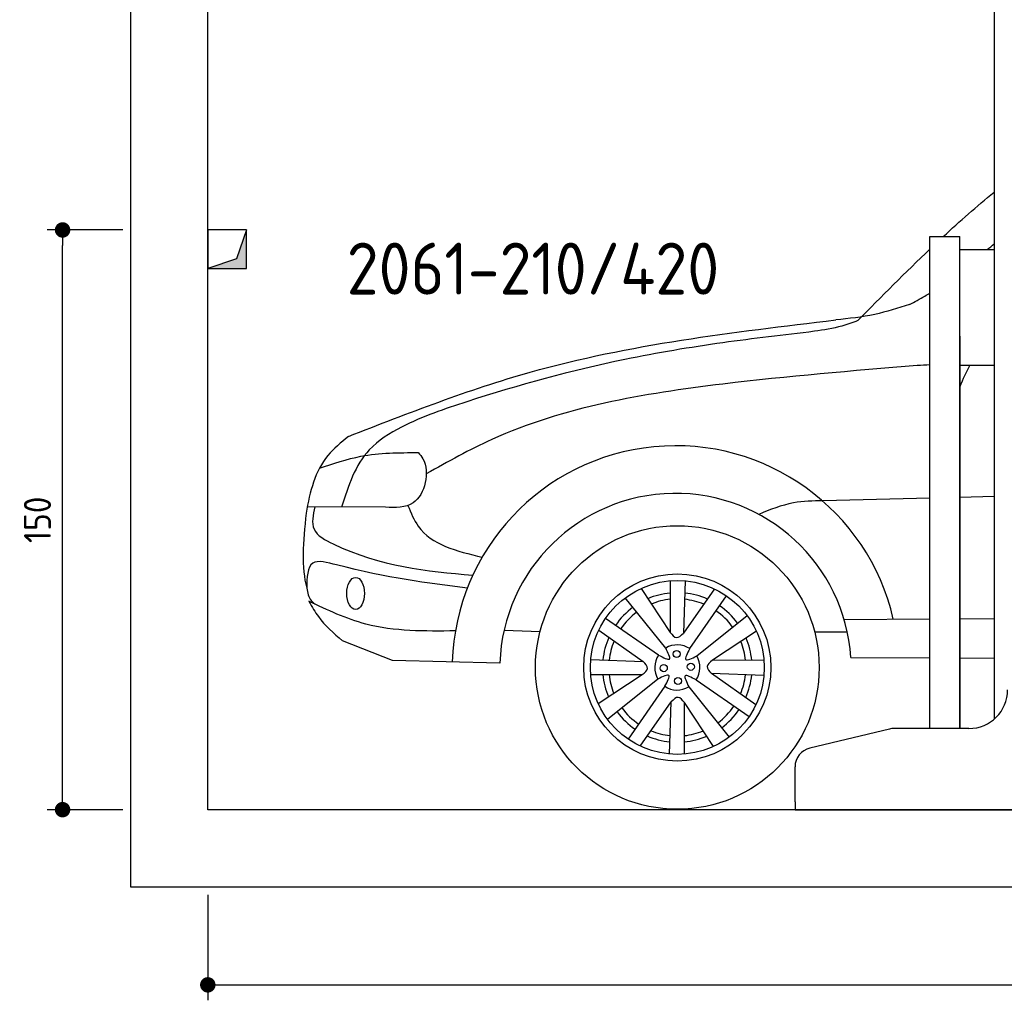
# Model space of a CAD drawing. Header units: millimetres. Extents: x -287 to 6264, y -793 to 4398.
# Tile 1 of 3: x -287 to 2260, y -793 to 1744. Entities that reach past the tile are written whole.
import ezdxf

# ---------------------------------------------------------------- set-up
doc = ezdxf.new("R2010")
doc.units = ezdxf.units.MM
for name, color, linetype in [('4', 3, 'Continuous'), ('5', 3, 'Continuous'), ('breakthrough', 1, 'Continuous'), ('car', 10, 'Continuous')]:
    doc.layers.add(name, color=color, linetype=linetype)
doc.styles.get("Standard").update_dxf_attribs({"font": 'ISOCP.SHX'})
doc.dimstyles.new('GEN-ISO$0', dxfattribs={"dimscale": 20, "dimtxt": 3.5, "dimasz": 2, "dimexe": 2, "dimexo": 1, "dimgap": 1.5, "dimtad": 1, "dimdec": 1, "dimlfac": 0.1, "dimdsep": 46, "dimtxsty": 'Standard', "dimblk": 'PUNKT', "dimcen": 2, "dimclrd": 256, "dimclre": 256, "dimclrt": 2, "dimadec": 0, "dimazin": 0, "dimtp": 0.1, "dimtm": 0.1, "dimtfac": 0.71, "dimtdec": 1, "dimtmove": 2, "dimatfit": 3, "dimldrblk": 'PUNKT', "dimfxl": 0, "dimtolj": 1, "dimarcsym": 0})

# ---------------------------------------------------------------- blocks, each defined once
blk = doc.blocks.new('PUNKT')
at = {"layer": '4', "color": 0, "linetype": 'ByBlock'}
blk.add_line((-0.5, 0), (-1, 0), dxfattribs=at)
at = {"layer": '4', "color": 0, "linetype": 'ByBlock', "const_width": 0.5}
blk.add_lwpolyline([(-0.25, 0, 1), (0.25, 0, 1)], format="xyb", close=True, dxfattribs=at)
blk = doc.blocks.new('*D11')
at = {"layer": '5', "lineweight": -2}
for p, q in [((200, -520), (200, -793.3)), ((5400, -520), (5400, -793.3)), ((240, -753.3), (5360, -753.3))]:
    blk.add_line(p, q, dxfattribs=at)
at = {"layer": 'DEFPOINTS', "color": 0}
for p in [(200, -500), (5400, -500), (5400, -753.3)]:
    blk.add_point(p, dxfattribs=at)
at = {"layer": '5', "lineweight": -2, "xscale": 40, "yscale": 40, "zscale": 40, "rotation": 180}
blk.add_blockref('PUNKT', (200, -753.3), dxfattribs=at)
at = {"layer": '5', "lineweight": -2, "xscale": 40, "yscale": 40, "zscale": 40}
blk.add_blockref('PUNKT', (5400, -753.3), dxfattribs=at)
at = {"layer": '5', "color": 2, "insert": (2800, -688.3), "char_height": 70, "attachment_point": 5}
blk.add_mtext('\\A1;520', dxfattribs=at)
blk = doc.blocks.new('*D3')
at = {"layer": '5', "lineweight": -2}
for p, q in [((-20, 1200), (-215.7, 1200)), ((-175.7, -260), (-175.7, 1160)), ((-20, -300), (-215.7, -300))]:
    blk.add_line(p, q, dxfattribs=at)
at = {"layer": 'DEFPOINTS', "color": 0}
for p in [(-175.7, 1200), (0, 1200), (0, -300)]:
    blk.add_point(p, dxfattribs=at)
at = {"layer": '5', "lineweight": -2, "xscale": 40, "yscale": 40, "zscale": 40}
for p, rotation in [((-175.7, 1200), 90), ((-175.7, -300), 270)]:
    blk.add_blockref('PUNKT', p, dxfattribs=dict(at, rotation=rotation))
at = {"layer": '5', "color": 2, "insert": (-240.7, 450), "char_height": 70, "attachment_point": 5, "rotation": 90}
blk.add_mtext('\\A1;150', dxfattribs=at)

msp = doc.modelspace()

# ---------------------------------------------------------------- linework, layer by layer
for p, q in [((2234.07, 1810), (2234.07, -65.99)), ((2068.07, -90), (2068.07, 1183)), ((2068.07, 1183), (2145.07, 1183)), ((2145.07, -90), (2145.07, 1183)), ((2145.07, 1149.04), (2234.07, 1149.04)), ((2145.07, 925), (2145.07, -90)), ((2145.07, 850), (2234.07, 850)), ((1963.32, -91.38), (1757.4, -140.8)), ((2169.07, -90), (1974.98, -90)), ((1719.07, -280), (1719.07, -189.42)), ((1719.07, -280), (1719.07, -300)), ((1719.07, -300), (1994.07, -300)), ((1994.07, -300), (3024.07, -300))]:
    msp.add_line(p, q)
msp.add_lwpolyline([(5600, -300), (5600, 4100), (0, 4100), (0, -500), (5600, -500), (5698.53, -500), (5718.66, -452.06), (5691.11, -384.27), (5726.08, -350.37), (5711.24, -300), (200, -300), (200, 3900), (5400, 3900), (5400, -300)])
for centre, radius, start, end in [((2169.07, 10), 100, 270, 0), ((1974.98, -140), 50, 90, 103.49573), ((1769.07, -189.42), 50, 103.49573, 180)]:
    msp.add_arc(centre, radius, start, end)
at = {"layer": 'breakthrough'}
for p, q in [((300, 1200), (274.52, 1125.48)), ((300, 1200), (274.52, 1125.48)), ((274.52, 1125.48), (200, 1100))]:
    msp.add_line(p, q, dxfattribs=at)
msp.add_lwpolyline([(200, 1100), (300, 1100), (300, 1200), (200, 1200)], close=True, dxfattribs=at)
msp.add_lwpolyline([(200, 1100), (300, 1100), (300, 1200), (200, 1200)], close=True, dxfattribs=at)
for points in [[(300, 1100), (300, 1200), (274.52, 1125.48)], [(300, 1100), (300, 1200), (274.52, 1125.48)], [(200, 1100), (300, 1100), (274.52, 1125.48)]]:
    msp.add_solid(points, dxfattribs=at)
at = {"layer": 'car'}
for p, q in [((2234.07, 510.18), (2145.07, 508.03)), ((2068.07, 506.17), (1791.82, 499.48)), ((659.53, 482.59), (457.32, 483.35)), ((1396.06, 292.14), (1396, 158.65)), ((1435.01, 291.96), (1430.35, 156.42)), ((1321.01, 272.53), (1396, 158.65)), ((1510.78, 271.27), (1430.35, 156.42)), ((1384.65, 118.12), (1280.03, 248.26)), ((1446.79, 116.63), (1541.37, 253.74)), ((1365.84, 100.19), (1228.73, 194.76)), ((1464.72, 97.83), (1594.86, 202.44)), ((1845.98, 192.46), (2068.07, 193.51)), ((2145.07, 193.87), (2234.07, 194.29)), ((966.61, 164.52), (1059.53, 160.69)), ((1211.2, 164.17), (1326.05, 83.75)), ((1619.14, 161.46), (1505.25, 86.47)), ((1769.68, 160.17), (1854.26, 160.08)), ((678.18, 85.68), (548.7, 136.94)), ((955.57, 79.35), (678.18, 85.68)), ((1190.51, 88.41), (1326.05, 83.75)), ((1638.74, 86.41), (1505.25, 86.47)), ((1863.6, 93.64), (2068.07, 92.82)), ((2145.07, 92.51), (2234.07, 92.15)), ((1617.88, -28.31), (1503.03, 52.12)), ((1638.57, 47.46), (1503.03, 52.12)), ((1190.33, 49.45), (1323.82, 49.4)), ((1209.94, -25.6), (1323.82, 49.4)), ((1364.35, 38.04), (1234.21, -66.57)), ((1463.24, 35.68), (1600.34, -58.9)), ((1382.28, 19.23), (1287.71, -117.87)), ((1444.43, 17.75), (1549.05, -112.39)), ((1318.3, -135.41), (1398.73, -20.55)), ((1394.06, -156.1), (1398.73, -20.55)), ((1433.02, -156.27), (1433.07, -22.78)), ((1508.07, -136.67), (1433.07, -22.78))]:
    msp.add_line(p, q, dxfattribs=at)
for centre, radius in [((1414.54, 67.93), 366.93), ((1414.54, 67.93), 242.09), ((1414.54, 67.93), 224.97), ((1412.84, 102.9), 9.14), ((1449.51, 69.63), 9.14), ((1379.57, 66.23), 9.14), ((1416.24, 32.96), 9.14)]:
    msp.add_circle(centre, radius, dxfattribs=at)
for centre, radius, start, end in [((1409.94, 63.73), 577.94, 12.93095, 178.17513), ((1409.94, 63.73), 454.64, 3.77134, 178.03147), ((1414.54, 67.93), 193.48, 95.48488, 113.1206), ((1414.54, 67.93), 193.48, 66.26492, 84.24812), ((1414.54, 67.93), 177.35, 95.98793, 112.17689), ((1414.54, 67.93), 177.35, 67.30559, 83.9034), ((1414.54, 67.93), 193.48, 126.38201, 145.72797), ((1414.54, 67.93), 177.35, 126.16239, 145.75767), ((1414.54, 67.93), 177.35, 36.16239, 55.75767), ((1414.54, 67.93), 193.48, 36.38201, 55.72797), ((1414.54, 67.93), 193.48, 156.26492, 174.24812), ((1414.54, 67.93), 177.35, 157.30559, 173.9034), ((1414.54, 67.93), 177.35, 5.98793, 22.17689), ((1414.54, 67.93), 193.48, 5.48488, 23.1206), ((1414.54, 67.93), 58.41, 56.48266, 120.78127), ((1414.54, 67.93), 58.41, 146.48266, 210.78127), ((1414.54, 67.93), 58.41, 326.48266, 30.78127), ((1414.54, 67.93), 193.48, 185.48488, 203.1206), ((1414.54, 67.93), 177.35, 185.98793, 202.17689), ((1414.54, 67.93), 177.35, 337.30559, 353.9034), ((1414.54, 67.93), 193.48, 336.26492, 354.24812), ((1414.54, 67.93), 58.41, 236.48266, 300.78127), ((1414.54, 67.93), 193.48, 216.38201, 235.72797), ((1414.54, 67.93), 177.35, 216.16239, 235.75767), ((1414.54, 67.93), 177.35, 306.16239, 325.75767), ((1414.54, 67.93), 193.48, 306.38201, 325.72797), ((1414.54, 67.93), 177.35, 247.30559, 263.9034), ((1414.54, 67.93), 177.35, 275.98793, 292.17689), ((1414.54, 67.93), 193.48, 246.26492, 264.24812), ((1414.54, 67.93), 193.48, 275.48488, 293.1206)]:
    msp.add_arc(centre, radius, start, end, dxfattribs=at)
msp.add_ellipse((582.39, 259.59), major_axis=(0, 41.43), ratio=0.5509677, dxfattribs=at)
for points in [[(2102.64, 1183), (2145.39, 1222.6), (2189.03, 1261), (2234.07, 1297.54)], [(1881.3, 965.36), (1942.99, 1027.85), (2004.68, 1090.34), (2068.07, 1150.56)], [(2216.2, 1149.04), (2222.17, 1154.16), (2228.12, 1159.3), (2234.07, 1164.45)], [(2068.07, 850.7), (2057.03, 850.15), (2045.99, 849.59), (2034.96, 849.04)], [(2170.95, 850), (2161.54, 831.65), (2152.84, 813.11), (2145.07, 794.32)], [(454.42, 467.3), (446.07, 392.34), (441.69, 327.29), (455.87, 272.88)]]:
    msp.add_open_spline(points, degree=3, dxfattribs=at)
for points, knots in [([(2015.13, 1007.03), (2028.43, 1014.23), (2046.3, 1023.91), (2063.67, 1034.34), (2068.07, 1037.06)], [0, 0, 0, 0, 45.3514522, 60.9014516, 60.9014516, 60.9014516, 60.9014516]), ([(563.54, 665.69), (544.51, 650.01), (483.08, 599.38), (464.15, 523.59), (454.42, 467.3)], [0, 0, 0, 0, 72.5072029, 234.0440486, 234.0440486, 234.0440486, 234.0440486]), ([(461.26, 239.44), (470.34, 224.19), (490.77, 186.99), (525.74, 156.78), (548.7, 136.94)], [550.221689, 550.221689, 550.221689, 550.221689, 596.4770938, 684.9810497, 684.9810497, 684.9810497, 684.9810497])]:
    msp.add_open_spline(points, degree=3, knots=knots, dxfattribs=at)
for points in [[(2015.13, 1007.03), (1925.43, 981.52), (1824.51, 967.05)], [(563.54, 665.69), (1034.01, 832.04), (1824.51, 967.05)], [(1881.3, 965.36), (1840.04, 951.31), (1769.53, 937.72)], [(1769.53, 937.72), (1532.29, 908.07), (1279.02, 864.86), (870.11, 755.69), (701.42, 689.85), (617.82, 631.28), (545.77, 483.02)], [(2034.96, 849.04), (1532.29, 801.25), (934.7, 657.76), (765.28, 569.04)], [(488.75, 583.25), (596.15, 614.38), (744.56, 623.92)], [(744.56, 623.92), (756.25, 608.03), (731.06, 493.87), (659.53, 482.59)], [(717.84, 487.19), (744.37, 433.3), (909.78, 353.3)], [(1791.82, 499.48), (1714.86, 493.69), (1625.22, 464.17)], [(476.46, 483.28), (474.88, 425.93), (524.39, 387.45), (885.44, 306.44)], [(871.44, 273.56), (533.1, 333.3), (471.37, 337.57), (455.87, 272.88)], [(455.87, 272.88), (467.56, 241.22), (477.22, 231.89)], [(840.52, 162.59), (608.69, 180.24), (461.26, 239.44)], [(1396, 158.65), (1412.15, 145.2), (1430.35, 156.42)], [(1365.84, 100.19), (1394.08, 89.71), (1384.65, 118.12)], [(1446.79, 116.63), (1436.32, 88.39), (1464.72, 97.83)], [(1323.82, 49.4), (1337.27, 65.54), (1326.05, 83.75)], [(1505.25, 86.47), (1491.81, 70.32), (1503.03, 52.12)], [(1382.28, 19.23), (1392.76, 47.48), (1364.35, 38.04)], [(1463.24, 35.68), (1435, 46.15), (1444.43, 17.75)], [(1433.07, -22.78), (1416.93, -9.34), (1398.73, -20.55)]]:
    msp.add_spline(points, degree=3, dxfattribs=at)

# ---------------------------------------------------------------- texts
msp.add_text('2061-210/420', height=134.4).set_placement((559.31, 1032.82))

# ---------------------------------------------------------------- dimensions: what is measured, and where the dimension line sits
at = {"layer": '5'}
dim = msp.add_linear_dim(base=(-175.68, 1200), p1=(0, -300), p2=(0, 1200), angle=90, dimstyle='GEN-ISO$0', override={"dimlfac": 0.1}, dxfattribs=at)
dim.commit()
dim.dimension.update_dxf_attribs({"geometry": '*D3', "text_midpoint": (-240.68, 450)})
dim = msp.add_linear_dim(base=(5400, -753.28), p1=(200, -500), p2=(5400, -500), dimstyle='GEN-ISO$0', override={"dimlfac": 0.1}, dxfattribs=at)
dim.commit()
dim.dimension.update_dxf_attribs({"geometry": '*D11', "text_midpoint": (2800, -688.27)})

doc.saveas('drawing.dxf')
